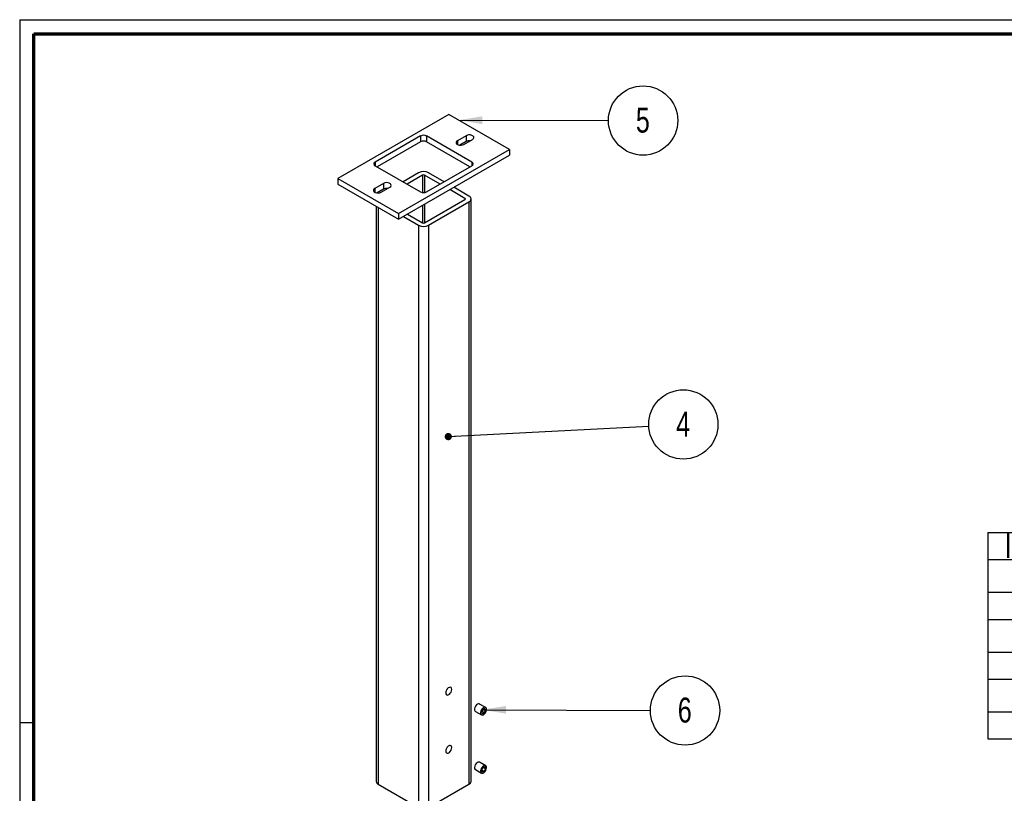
# Paper-space layout 'Exploded (Pendel)' of a CAD drawing. Header units: millimetres. Extents: x 7 to 291, y 7 to 204.
# Tile 2 of 3: x 7 to 145, y 95 to 204. Entities that reach past the tile are written whole.
import ezdxf

# ---------------------------------------------------------------- set-up
doc = ezdxf.new("R2010")
doc.units = ezdxf.units.MM
doc.layers.add('LAYER2', color=7, linetype='Continuous')
doc.layers.add('LOGO', color=7, linetype='Continuous')
doc.styles.add('SLDTEXTSTYLE1', font='TXT', dxfattribs={"width": 0.75})
doc.dimstyles.new('SLDDIMSTYLE0', dxfattribs={"dimtxt": 0.18, "dimasz": 1.016, "dimexe": 0, "dimexo": 0.0625, "dimgap": 0, "dimtad": 0, "dimtih": 1, "dimtoh": 1, "dimdec": 0, "dimrnd": 1e-09, "dimzin": 0, "dimdsep": 46, "dimtxsty": 'Standard', "dimblk1": 'DOT', "dimblk2": 'DOT', "dimsah": 1, "dimcen": 0.09, "dimadec": 0, "dimazin": 0, "dimtfac": 1.016, "dimtdec": 0, "dimtofl": 0, "dimtmove": 0, "dimatfit": 3, "dimldrblk": 'DOT', "dimfxl": 1, "dimfrac": 2, "dimtolj": 1, "dimtzin": 0, "dimarcsym": 0})
doc.dimstyles.new('SLDDIMSTYLE1', dxfattribs={"dimtxt": 0.18, "dimasz": 3.302, "dimexe": 0, "dimexo": 0.0625, "dimgap": 0, "dimtad": 0, "dimtih": 1, "dimtoh": 1, "dimdec": 0, "dimrnd": 1e-09, "dimzin": 0, "dimdsep": 46, "dimtxsty": 'Standard', "dimsah": 1, "dimcen": 0.09, "dimadec": 0, "dimazin": 0, "dimtfac": 3.302, "dimtdec": 0, "dimtofl": 0, "dimtmove": 0, "dimatfit": 3, "dimfxl": 1, "dimfrac": 2, "dimtolj": 1, "dimtzin": 0, "dimarcsym": 0})

# ---------------------------------------------------------------- blocks, each defined once
blk = doc.blocks.new('SW_TABLEANNOTATION_0')
at = {"layer": 'LOGO', "color": 0}
for p, q in [((0, 0), (0, -3.79)), ((0, 0), (24.66, 0)), ((24.66, 0), (24.66, -3.79)), ((24.66, 0), (95.78, 0)), ((95.78, 0), (95.78, -3.79)), ((95.78, 0), (116.2, 0)), ((116.2, 0), (116.2, -3.79)), ((0, -3.79), (24.66, -3.79)), ((0, -3.79), (0, -8.38)), ((24.66, -3.79), (95.78, -3.79)), ((24.66, -3.79), (24.66, -8.38)), ((95.78, -3.79), (116.2, -3.79)), ((95.78, -3.79), (95.78, -8.38)), ((116.2, -3.79), (116.2, -8.38)), ((0, -8.38), (0, -12.17)), ((0, -8.38), (24.66, -8.38)), ((24.66, -8.38), (24.66, -12.17)), ((24.66, -8.38), (95.78, -8.38)), ((95.78, -8.38), (95.78, -12.17)), ((95.78, -8.38), (116.2, -8.38)), ((116.2, -8.38), (116.2, -12.17)), ((0, -12.17), (0, -16.76)), ((0, -12.17), (24.66, -12.17)), ((24.66, -12.17), (24.66, -16.76)), ((24.66, -12.17), (95.78, -12.17)), ((95.78, -12.17), (95.78, -16.76)), ((95.78, -12.17), (116.2, -12.17)), ((116.2, -12.17), (116.2, -16.76)), ((0, -16.76), (0, -20.55)), ((0, -16.76), (24.66, -16.76)), ((24.66, -16.76), (24.66, -20.55)), ((24.66, -16.76), (95.78, -16.76)), ((95.78, -16.76), (95.78, -20.55)), ((95.78, -16.76), (116.2, -16.76)), ((116.2, -16.76), (116.2, -20.55)), ((0, -20.55), (0, -25.13)), ((0, -20.55), (24.66, -20.55)), ((24.66, -20.55), (24.66, -25.13)), ((24.66, -20.55), (95.78, -20.55)), ((95.78, -20.55), (95.78, -25.13)), ((95.78, -20.55), (116.2, -20.55)), ((116.2, -20.55), (116.2, -25.13)), ((0, -25.13), (0, -28.93)), ((0, -25.13), (24.66, -25.13)), ((24.66, -25.13), (24.66, -28.93)), ((24.66, -25.13), (95.78, -25.13)), ((95.78, -25.13), (95.78, -28.93)), ((95.78, -25.13), (116.2, -25.13)), ((116.2, -25.13), (116.2, -28.93)), ((0, -28.93), (24.66, -28.93)), ((24.66, -28.93), (95.78, -28.93)), ((95.78, -28.93), (116.2, -28.93))]:
    blk.add_line(p, q, dxfattribs=at)
at = {"layer": 'LOGO', "color": 0, "char_height": 3.5, "attachment_point": 1, "style": 'SLDTEXTSTYLE1'}
for s, insert in [('ITEM NO.', (2.37, -0.08)), ('DESCRIPTION', (45.58, -0.08)), ('QTY.', (100.94, -0.08)), ('1', (11.04, -3.84)), ('AM-LBK-Flange plate Down', (29.43, -3.84)), ('1', (104.7, -3.84)), ('AM-LBK-Pendelbuis 40', (35.49, -8.46)), ('2', (11.04, -8.46)), ('1', (104.7, -8.46)), ('3', (11.04, -12.21)), ('M6x20 Zelfborgende bout', (31.17, -12.21)), ('2', (104.7, -12.21)), ('AM-LBK-Pendelbuis 50', (35.49, -16.83)), ('4', (11.04, -16.83)), ('1', (104.7, -16.83)), ('5', (11.04, -20.59)), ('AM-LBK-Flange plate Up', (32.93, -20.59)), ('1', (104.7, -20.59)), ('6', (11.04, -25.21)), ('DIN916 - M6', (46.85, -25.21)), ('3', (104.7, -25.21))]:
    blk.add_mtext(s, dxfattribs=dict(at, insert=insert))
blk = doc.blocks.new('SW_NOTE_0_4')
at = {"layer": 'LOGO', "color": 0}
blk.add_circle((4.86, -0.01), 4.86, dxfattribs=at)
at = {"layer": 'LOGO', "color": 0, "insert": (4.82, 1.8), "char_height": 3.5, "attachment_point": 2, "style": 'SLDTEXTSTYLE1'}
blk.add_mtext('5', dxfattribs=at)
blk = doc.blocks.new('SW_NOTE_0_5')
at = {"layer": 'LOGO', "color": 0}
blk.add_circle((4.85, 0.25), 4.86, dxfattribs=at)
at = {"layer": 'LOGO', "color": 0, "insert": (4.82, 2.06), "char_height": 3.5, "attachment_point": 2, "style": 'SLDTEXTSTYLE1'}
blk.add_mtext('4', dxfattribs=at)
blk = doc.blocks.new('_Dot')
at = {"color": 0, "linetype": 'ByBlock', "lineweight": -2}
blk.add_line((-0.5, 0), (-1, 0), dxfattribs=at)
at = {"color": 0, "linetype": 'ByBlock', "const_width": 0.5}
blk.add_lwpolyline([(-0.25, 0, 1), (0.25, 0, 1)], format="xyb", close=True, dxfattribs=at)
blk = doc.blocks.new('SW_NOTE_0_6')
at = {"layer": 'LOGO', "color": 0}
blk.add_circle((4.86, -0.02), 4.86, dxfattribs=at)
at = {"layer": 'LOGO', "color": 0, "insert": (4.82, 1.79), "char_height": 3.5, "attachment_point": 2, "style": 'SLDTEXTSTYLE1'}
blk.add_mtext('6', dxfattribs=at)

psp = doc.layouts.new('Exploded (Pendel)')

# ---------------------------------------------------------------- linework, layer by layer
at = {"color": 7, "linetype": 'Continuous', "lineweight": 25}
for p, q in [((66.75, 190.5), (51.2, 181.52)), ((75.24, 185.6), (66.75, 190.5)), ((62.79, 187.48), (56.43, 183.81)), ((62.79, 186.67), (56.71, 183.16)), ((62.79, 187.48), (62.79, 186.67)), ((70, 183.81), (63.64, 187.48)), ((63.64, 187.48), (63.64, 186.67)), ((69.72, 183.16), (63.64, 186.67)), ((69.17, 187.52), (67.95, 186.82)), ((69.17, 186.71), (68.29, 186.2)), ((68.86, 186.3), (70.08, 187)), ((69.17, 187.52), (69.17, 186.71)), ((59.68, 176.62), (75.24, 185.6)), ((75.24, 185.6), (75.24, 184.79)), ((59.68, 175.81), (75.24, 184.79)), ((56.43, 183.32), (62.79, 179.64)), ((62.51, 182.33), (60.33, 181.07)), ((63.64, 179.64), (70, 183.32)), ((66.11, 181.07), (63.92, 182.33)), ((51.2, 181.52), (51.2, 180.71)), ((51.2, 181.52), (59.68, 176.62)), ((63.08, 182), (60.89, 180.74)), ((65.54, 180.74), (63.36, 182)), ((51.2, 180.71), (59.68, 175.81)), ((57.57, 180.83), (56.36, 180.13)), ((57.57, 180.01), (56.69, 179.5)), ((57.26, 179.6), (58.48, 180.31)), ((57.57, 180.83), (57.57, 180.01)), ((69.01, 178.74), (66.88, 179.97)), ((69.58, 179.06), (67.45, 180.29)), ((63.36, 175.31), (69.01, 178.57)), ((63.92, 174.98), (69.58, 178.25)), ((69.58, 178.25), (69.58, 96.59)), ((69.87, 97), (69.87, 178.65)), ((56.56, 177.61), (56.56, 97)), ((59.68, 176.62), (59.68, 175.81)), ((60.38, 176.21), (62.51, 174.98)), ((60.94, 176.54), (63.08, 175.31)), ((62.51, 174.98), (62.51, 93.33)), ((63.92, 174.98), (63.92, 93.33)), ((71.92, 107.36), (71.07, 107.85)), ((70.47, 106.82), (71.32, 106.33)), ((71.48, 107.05), (71.34, 106.68)), ((71.34, 106.68), (71.48, 106.48)), ((71.4, 106.85), (71.76, 106.64)), ((71.77, 107.21), (71.48, 107.05)), ((71.48, 106.48), (71.76, 106.64)), ((71.66, 107.15), (71.91, 107.01)), ((71.76, 106.64), (71.91, 107.01)), ((71.91, 107.01), (71.77, 107.21)), ((71.92, 99.2), (71.07, 99.69)), ((70.47, 98.65), (71.32, 98.16)), ((71.54, 98.95), (71.34, 98.59)), ((71.34, 98.59), (71.43, 98.33)), ((71.36, 98.62), (71.71, 98.41)), ((71.43, 98.33), (71.71, 98.41)), ((71.82, 99.03), (71.54, 98.95)), ((71.57, 98.96), (71.9, 98.77)), ((71.71, 98.41), (71.9, 98.77)), ((71.9, 98.77), (71.82, 99.03)), ((56.85, 96.59), (62.51, 93.33)), ((63.92, 93.33), (69.58, 96.59))]:
    psp.add_line(p, q, dxfattribs=at)
at = {"color": 8, "linetype": 'Continuous', "lineweight": 25}
for p, q in [((67.95, 186.82), (67.95, 186.3)), ((56.43, 183.81), (56.43, 183.32)), ((70, 183.81), (70, 183.32)), ((63.08, 182), (63.08, 179.55)), ((63.36, 182), (63.36, 179.55)), ((56.36, 180.13), (56.36, 179.6)), ((69.01, 178.74), (69.01, 178.57)), ((56.85, 177.44), (56.85, 96.59)), ((63.08, 177.77), (63.08, 175.31)), ((63.36, 177.93), (63.36, 175.31))]:
    psp.add_line(p, q, dxfattribs=at)
at = {"color": 7, "linetype": 'Continuous', "lineweight": 25, "flags": 128}
for points in [[(67.95, 186.82), (67.83, 186.72), (67.77, 186.59), (67.79, 186.46), (67.88, 186.35), (68.04, 186.26), (68.24, 186.2), (68.46, 186.19), (68.68, 186.22), (68.86, 186.3)], [(70.08, 187), (70.2, 187.11), (70.26, 187.23), (70.24, 187.36), (70.15, 187.47), (69.99, 187.56), (69.79, 187.62), (69.57, 187.63), (69.35, 187.6), (69.17, 187.52)], [(58.48, 180.31), (58.61, 180.41), (58.66, 180.53), (58.64, 180.66), (58.55, 180.78), (58.39, 180.87), (58.19, 180.92), (57.97, 180.94), (57.76, 180.9), (57.57, 180.83)], [(56.36, 180.13), (56.23, 180.02), (56.17, 179.9), (56.19, 179.77), (56.29, 179.65), (56.44, 179.56), (56.64, 179.51), (56.87, 179.5), (57.08, 179.53), (57.26, 179.6)], [(66.33, 109.41), (66.35, 109.26), (66.43, 109.15), (66.54, 109.11), (66.68, 109.13), (66.83, 109.22), (66.96, 109.35), (67.08, 109.53), (67.15, 109.72), (67.18, 109.9), (67.15, 110.05), (67.08, 110.16), (66.96, 110.2), (66.83, 110.18), (66.68, 110.1), (66.54, 109.96), (66.43, 109.78), (66.35, 109.59), (66.33, 109.41)], [(71.07, 107.85), (71.05, 107.87), (70.92, 107.88), (70.78, 107.83), (70.63, 107.72), (70.5, 107.56), (70.41, 107.38), (70.36, 107.19), (70.35, 107.01), (70.4, 106.88), (70.47, 106.82)], [(71.99, 107.3), (71.9, 107.38), (71.77, 107.39), (71.63, 107.34), (71.48, 107.23), (71.35, 107.07), (71.26, 106.89), (71.2, 106.7), (71.2, 106.52), (71.25, 106.39), (71.34, 106.31), (71.47, 106.3), (71.62, 106.35), (71.76, 106.46), (71.89, 106.62), (71.99, 106.8), (72.04, 106.99), (72.04, 107.17), (71.99, 107.3)], [(66.33, 101.25), (66.35, 101.09), (66.43, 100.99), (66.54, 100.94), (66.68, 100.97), (66.83, 101.05), (66.96, 101.19), (67.08, 101.36), (67.15, 101.55), (67.18, 101.74), (67.15, 101.89), (67.08, 101.99), (66.96, 102.04), (66.83, 102.02), (66.68, 101.93), (66.54, 101.79), (66.43, 101.62), (66.35, 101.43), (66.33, 101.25)], [(70.87, 99.7), (70.72, 99.62), (70.58, 99.49), (70.46, 99.32), (70.38, 99.13), (70.35, 98.95), (70.37, 98.79), (70.44, 98.68), (70.47, 98.65)], [(71.07, 99.69), (71, 99.71), (70.87, 99.7)], [(71.71, 99.21), (71.57, 99.13), (71.43, 99), (71.31, 98.83), (71.23, 98.64), (71.2, 98.46), (71.22, 98.3), (71.28, 98.19), (71.39, 98.14), (71.53, 98.15), (71.68, 98.22), (71.82, 98.36), (71.93, 98.53), (72.01, 98.72), (72.05, 98.9), (72.03, 99.06), (71.96, 99.17), (71.85, 99.22), (71.71, 99.21)]]:
    psp.add_lwpolyline(points, dxfattribs=at)
at = {"color": 7, "linetype": 'Continuous', "lineweight": 25}
for centre, radius, start, end in [((63.22, 186.66), 0.922, 62.6097, 117.3903), ((63.22, 185.85), 0.922, 62.6097, 117.3903), ((69.62, 185.84), 0.977, 82.7978, 117.3718), ((56.52, 183.56), 0.262, 110.7834, 249.2166), ((69.91, 183.56), 0.262, 290.7834, 69.2166), ((63.22, 180.96), 1.54, 62.6097, 117.3903), ((63.22, 181.73), 0.307, 62.6097, 117.3903), ((58.02, 179.14), 0.977, 82.7978, 117.3718), ((63.22, 180.46), 0.922, 242.6097, 297.3903), ((68.98, 178.65), 0.0873, 290.7834, 69.2166), ((69.43, 178.65), 0.437, 290.7834, 69.2166), ((63.22, 176.34), 1.54, 242.6097, 297.3903), ((63.22, 175.58), 0.307, 242.6097, 297.3903), ((65.61, 110.32), 1.01, 319.0293, 341.3909), ((65.61, 102.15), 1.01, 318.6072, 341.3982), ((57.06, 97.05), 0.503, 185.6948, 245.6253), ((69.37, 97.05), 0.503, 294.3747, 354.3052)]:
    psp.add_arc(centre, radius, start, end, dxfattribs=at)
at = {"layer": 'LAYER2', "lineweight": 70}
for p, q in [((8.57, 8.78), (8.57, 201.78)), ((8.57, 201.78), (288.57, 201.78))]:
    psp.add_line(p, q, dxfattribs=at)
at = {"layer": 'LOGO'}
for p, q in [((6.57, 203.78), (290.57, 203.78)), ((6.57, 203.78), (6.57, 6.78)), ((6.57, 105.28), (8.62, 105.28))]:
    psp.add_line(p, q, dxfattribs=at)

# ---------------------------------------------------------------- block references
for name, p in [('SW_NOTE_0_4', (89.14, 189.66)), ('SW_NOTE_0_5', (94.79, 146.79)), ('SW_TABLEANNOTATION_0', (142.33, 131.89)), ('SW_NOTE_0_6', (95.02, 106.96))]:
    psp.add_blockref(name, p, dxfattribs=at)

# ---------------------------------------------------------------- leaders
for points, dimstyle in [([(68.14, 189.7), (89.14, 189.66)], 'SLDDIMSTYLE1'), ([(66.68, 145.34), (94.79, 146.79)], 'SLDDIMSTYLE0'), ([(71.48, 107.05), (95.02, 106.96)], 'SLDDIMSTYLE1')]:
    psp.add_leader(points, dimstyle=dimstyle, dxfattribs=at)

doc.saveas('drawing.dxf')
